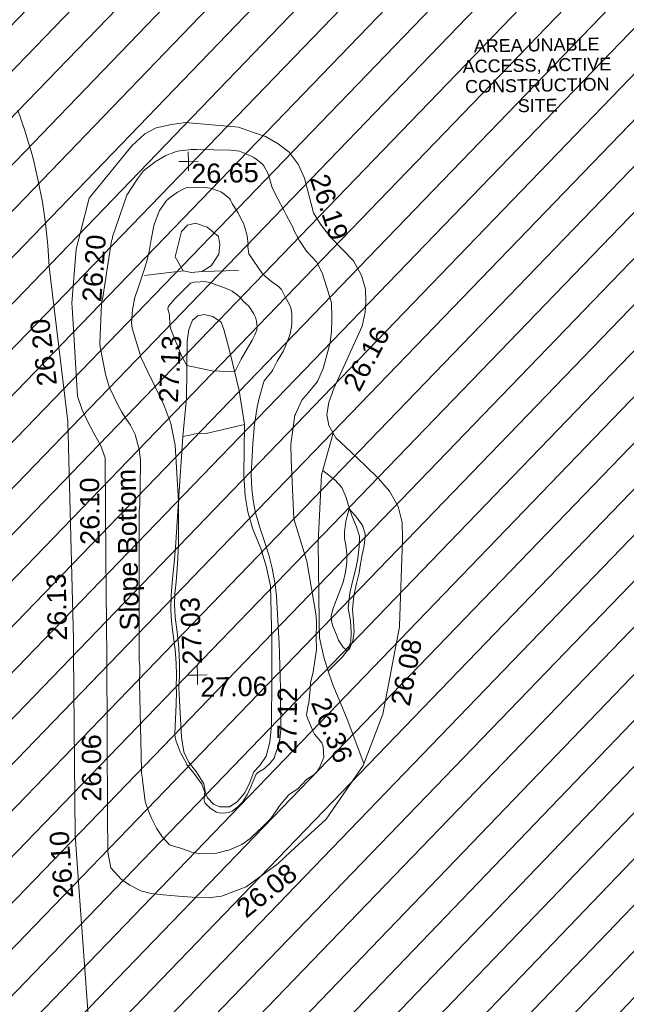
# Model space of a CAD drawing. Header units: millimetres. Extents: x -287732 to 520720, y -103372 to 287754.
# Tile 201 of 256: x -109149 to -97340, y 206356 to 225521. Entities that reach past the tile are written whole.
import ezdxf

# ---------------------------------------------------------------- set-up
doc = ezdxf.new("R2010")
doc.units = ezdxf.units.MM
doc.linetypes.add('IMPORT-UG_ELEC_STREET LIGHTING_QLB2 _2_', pattern=[2700, 1500, -300.0000000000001, 0, -250, 150, -300.0000000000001, 0, -200])
for name, color, linetype, lineweight, true_color in [('00_UAV_LEVEL_SPOT', 7, 'Continuous', 9, 0x666666), ('00_UAV_SLOPE_BOTTOM', 30, 'Continuous', 9, 0xff7f00), ('00_UAV_SLOPE_TOP', 40, 'Continuous', 9, 0xffbf00), ('01_DTM_CONTOUR_MJR', 7, 'Continuous', 9, 0x7f3f00), ('01_DTM_CONTOUR_MNR', 7, 'Continuous', 9, 0xa5a552), ('12333-PUM-2D-U-0001-C01 - Rev2_REVIT IMPORT_dwg', 7, 'Continuous', 9, 0x767676), ('PUM-UNABLE TO SURVEY', 190, 'Continuous', 9, 0x7f00ff)]:
    doc.layers.add(name, color=color, linetype=linetype, lineweight=lineweight, true_color=true_color)
doc.layers.add('00_UAV_SURFACE', color=7, linetype='Continuous', lineweight=9)
doc.styles.add('Arial_1', font='arial.ttf', dxfattribs={"height": 250})
doc.styles.add('Swis721 Lt BT_2', font='swissl.ttf', dxfattribs={"height": 375})

# ---------------------------------------------------------------- blocks, each defined once
blk = doc.blocks.new('12333-PUM-2D-U-0001-C01 - Rev2_REVIT IMPORT_dwg_UAV-2077255-Site Location Plan Proposed')
at = {"layer": '00_UAV_LEVEL_SPOT', "color": 254, "true_color": 0xcccccc, "flags": 128}
for points in [[(0, -500.0000000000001), (0, 0), (-500.0000000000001, 0)], [(500.0000000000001, 0), (0, 0), (0, 500.0000000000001)]]:
    blk.add_lwpolyline(points, dxfattribs=at)
blk = doc.blocks.new('12333-PUM-2D-U-0001-C01 - Rev2_REVIT IMPORT_dwg_MGS62954_T2_Galway_ITM_3d_Rev1-2077680-Site Location Plan Proposed')
at = {"layer": '00_UAV_SLOPE_BOTTOM', "color": 254, "true_color": 0xcccccc}
blk.add_line((533800937.0974312, 725777860.2068632), (533800225.9949999, 725777854.4785001), dxfattribs=at)
at = {"layer": '00_UAV_SLOPE_BOTTOM', "color": 254, "true_color": 0xcccccc, "flags": 128}
blk.add_lwpolyline([(533798057.9949999, 725779320.4785002), (533798903.9950001, 725780322.4785001), (533799160.9949999, 725780550.4785001), (533799383.995, 725780660.4785), (533799679.9949999, 725780725.4785001), (533799954.995, 725780758.4785001), (533800984.9950001, 725780648.4785001), (533801275.9949999, 725780540.4785001), (533801508.9949999, 725780457.4785001), (533801750.9949999, 725780312.4785001), (533801963.9949999, 725780144.4785), (533802131.9950001, 725779905.4785001), (533802162.7126948, 725779837.1887492), (533802252.9949999, 725779636.4785001), (533802415.9949999, 725778953.4785), (533802551.9949999, 725778734.4785001), (533802735.9949999, 725778475.4785001), (533802964.995, 725778236.4785001), (533803178.9949999, 725778007.4785), (533803331.9949999, 725777717.4785001), (533803401.995, 725777455.4785), (533803403.9950001, 725777211.4785002), (533803385.9949999, 725777005.4785001), (533803323.9949999, 725776734.4785002), (533802754.995, 725775529.4785), (533802683.495989, 725775347.2935203), (533802650.9949999, 725775264.4785), (533802608.9949999, 725775017.4785), (533802642.9949999, 725774813.4785001), (533802775.995, 725774569.4785001), (533803053.995, 725774297.4785002), (533803345.9949999, 725774006.4785001), (533803592.995, 725773764.4785), (533803802.995, 725773510.4785001), (533803963.9949999, 725773210.4785), (533804035.9949999, 725772896.4785001), (533804036.9949999, 725772573.4785001), (533803952.9950001, 725770886.4785001), (533803948.9252468, 725770866.9733242), (533803595.9949999, 725769175.4785001), (533803194.995, 725768183.4785), (533802456.9949999, 725767148.4785001), (533801761.1484334, 725766530.5197223), (533801509.995, 725766307.4785001), (533800875.9949999, 725765859.4785001), (533800391.995, 725765688.4785), (533800135.9949999, 725765661.4785), (533799824.9949999, 725765676.4785001), (533799557.9949999, 725765703.4785001), (533799256.9950001, 725765734.4785001), (533799025.9949999, 725765764.4785), (533798823.9949999, 725765817.4785001), (533798612.9949999, 725765932.4785001), (533798445.995, 725766050.4785001), (533798248.9949999, 725766276.4785), (533798193.9949999, 725766580.4785), (533798203.5157662, 725767318.4350377), (533798242.9949999, 725770378.4785001), (533798259.9905573, 725772317.9715034), (533798276.995, 725774258.4785), (533798194.9949999, 725774495.4785), (533798068.9949999, 725774729.4785001), (533797937.9949999, 725774990.4785), (533797844.9950001, 725775203.4785001), (533797757.9949999, 725775467.4785001), (533797687.051192, 725777204.6430954), (533797683.995, 725777279.4785), (533797786.9949999, 725778328.4785001)], close=True, dxfattribs=at)
for points in [[(533799108.1353118, 725777790.879391), (533799862.9949999, 725777868.4785001), (533800023.9949999, 725777838.4785), (533800225.9949999, 725777854.4785001)], [(533799799.9949999, 725774644.4785), (533799935.995, 725774671.4785001), (533800043.995, 725774692.4785001), (533800252.9949999, 725774699.4785001), (533800999.995, 725774859.4785001)], [(533802727.2280462, 725774658.9456934), (533802483.9949999, 725773855.4785), (533802397.9949999, 725772543.4785002), (533802385.9949999, 725771003.4785001), (533802386.995, 725770681.4785), (533802467.995, 725770305.4785001), (533802538.995, 725770051.4785001), (533802635.4475779, 725769761.2595828), (533802650.9949999, 725769714.4785001), (533802748.9949999, 725769466.4785001), (533802898.9950001, 725769089.4785001), (533803211.48032, 725768224.2601397)]]:
    blk.add_lwpolyline(points, dxfattribs=at)
at = {"layer": '00_UAV_SLOPE_TOP', "color": 254, "true_color": 0xcccccc, "flags": 128}
for points in [[(533799862.9949999, 725777868.4785001), (533799707.995, 725778149.4785), (533799841.9949999, 725778637.4785), (533799962.9949999, 725778760.4785), (533800114.9949999, 725778792.4785), (533800339.9949999, 725778710.4785001), (533800558.995, 725778525.4785), (533800581.9949999, 725778373.4785), (533800557.9949999, 725778185.4785001), (533800405.9949999, 725777961.4785), (533800225.9949999, 725777854.4785001)], [(533800999.995, 725774859.4785001), (533800910.9949999, 725775526.4785), (533800740.9949999, 725776280.4785), (533800632.9949999, 725776712.4785001), (533800581.9949999, 725776858.4785001), (533800423.995, 725776975.4785), (533800254.995, 725777015.4785001), (533800128.9949999, 725776988.4785002), (533800022.9949999, 725776906.4785), (533799946.9949999, 725776725.4785001), (533799916.9949999, 725776502.4785001), (533799881.9950001, 725775383.4785001), (533799830.1278, 725774916.0411738), (533799799.9949999, 725774644.4785)], [(533800999.995, 725774859.4785001), (533800971.9949999, 725773873.4785002), (533800992.9949999, 725773469.4785001), (533801035.9949999, 725773156.4785), (533801130.9949999, 725772817.4785001), (533801277.9949999, 725772443.4785), (533801371.9950001, 725772095.4785), (533801450.995, 725771711.4785001), (533801458.9949999, 725770637.4785), (533801445.5912313, 725769925.3492318), (533801427.9949999, 725768990.4785001), (533801384.995, 725768669.4785), (533801311.9949999, 725768399.4785), (533801185.995, 725768219.4785001), (533801066.9949999, 725768095.4785), (533800983.9949999, 725767891.4785002), (533800882.9949999, 725767690.4785001), (533800728.9949999, 725767515.4785002), (533800576.9949999, 725767423.4785001), (533800390.9949999, 725767429.4785002), (533800266.9949999, 725767482.4785), (533800153.9950001, 725767609.4785001), (533800119.995, 725767707.4785002), (533800086.9949999, 725767879.4785), (533799940.9949999, 725768123.4785002), (533799805.9950001, 725768299.4785002), (533799711.9949999, 725768507.4785), (533799665.995, 725768793.4785001)], [(533799799.9949999, 725774644.4785), (533799689.9949999, 725773388.4785001), (533799672.9949999, 725772539.4785001), (533799646.995, 725772173.4785001), (533799616.9949999, 725771819.4785002), (533799586.9949999, 725771593.4785), (533799580.995, 725771382.4785001), (533799587.995, 725771134.4785), (533799620.9949999, 725770839.4785001), (533799647.9949999, 725770533.4785001), (533799653.9950001, 725770241.4785001), (533799648.9950001, 725769990.4785), (533799633.9949999, 725769751.4785001), (533799636.561232, 725769660.9271708), (533799640.9949999, 725769504.4785), (533799665.995, 725768793.4785001)], [(533802508.6498575, 725773936.9204322), (533802740.9949999, 725773752.4785001), (533802877.9949999, 725773603.4785001), (533802954.9949999, 725773401.4785), (533803013.9949999, 725773184.4785001), (533803062.9949999, 725773030.4785001), (533803149.9949999, 725772827.4785001), (533803203.9949999, 725772645.4785001), (533803194.995, 725772446.4785001), (533803163.9949999, 725772215.4785), (533803120.9949999, 725772021.4785001), (533803056.9949999, 725771794.4785), (533802996.995, 725771541.4785001), (533802957.995, 725771250.4785), (533802994.995, 725771001.4785001), (533803009.995, 725770781.4785001), (533802994.995, 725770601.4785), (533802949.9949999, 725770459.4785001), (533802833.9949999, 725770308.4785), (533802544.9736382, 725770033.489205)]]:
    blk.add_lwpolyline(points, dxfattribs=at)
at = {"layer": '00_UAV_SURFACE', "color": 254, "true_color": 0xcccccc, "flags": 128}
blk.add_lwpolyline([(533797978.228904, 725760481.7039409), (533797766.5815, 725763243.6415001), (533797643.7259776, 725765468.3552963), (533797563.5815, 725766919.6415), (533797597.0714408, 725770465.8541154), (533797599.5815001, 725770731.6415), (533797560.5815001, 725774976.6415001), (533797510.8644759, 725775462.7098826), (533797251.5815001, 725777997.6415001), (533797232.6401224, 725778418.6436598), (533797196.0856184, 725778838.4833465), (533797141.9821178, 725779256.424019), (533797070.4245364, 725779671.7324668), (533796981.5384103, 725780083.680098), (533796940.5815, 725780249.6415002), (533796894.3710124, 725780415.7138525), (533796827.6089498, 725780655.644945), (533796697.7338359, 725781056.5614564)], dxfattribs=at)
at = {"layer": '01_DTM_CONTOUR_MJR', "color": 254, "true_color": 0xcccccc, "flags": 128}
blk.add_lwpolyline([(533800068.7235404, 725777649.5352516), (533800184.5847178, 725777650.1727575), (533800274.3488945, 725777654.8648647), (533800372.4903743, 725777633.9662069), (533800675.1469811, 725777518.4432487), (533800771.1003498, 725777476.6044785), (533800804.1125542, 725777458.3766235), (533800905.7132868, 725777384.0923077), (533800949.8805891, 725777346.0792503), (533801024.8653847, 725777254.1153847), (533801073.0454368, 725777210.9224443), (533801123.4170156, 725777159.8884242), (533801219.8615443, 725777013.3825419), (533801251.3558201, 725776942.3796296), (533801268.6766482, 725776867.5621831), (533801282.0828502, 725776748.5778253), (533801275.9837862, 725776696.493573), (533801253.8073955, 725776647.9185292), (533801231.4478523, 725776603.237682), (533801180.0000002, 725776500), (533800957.8260871, 725776134.7826087), (533800830.0000001, 725775890), (533800391.6474015, 725775915.4449552), (533799900.0000001, 725776030.0000001), (533799799.2870823, 725776217.3551195), (533799605.6477901, 725776722.3466852), (533799589.6962701, 725776779.132327), (533799580.8333334, 725776976.1111113), (533799580.0000001, 725777020.0000001), (533799549.9060245, 725777137.2006472), (533799552.9646832, 725777167.7890664), (533799563.0627686, 725777185.9163088), (533799688.6575053, 725777327.4154335), (533800001.6185736, 725777628.7239118)], close=True, dxfattribs=at)
at = {"layer": '01_DTM_CONTOUR_MNR', "color": 254, "true_color": 0xcccccc, "flags": 128}
for points in [[(533802260, 725775460.0000001), (533802124.8168185, 725775312.423703), (533801995.2434667, 725775041.6280687), (533801987.5694712, 725775021.3856409), (533801944.6944689, 725774783.4312587), (533801904.9577551, 725774506.8466014), (533801897.9032259, 725774453.6640294), (533801900.8530897, 725774164.0516907), (533801930.0000002, 725773010.0000001), (533802170.074214, 725772176.3964318), (533802334.4979081, 725771113.6471409), (533802337.3097709, 725770975.5825769), (533802326.5981266, 725770700.1030332), (533802323.6798862, 725770459.3062387), (533802251.6729733, 725770017.3488791), (533802198.3221206, 725769815.8873789), (533802188.093255, 725769688.6812272), (533802156.009956, 725769416.9550586), (533802146.4391646, 725769373.7801567), (533802110, 725769190.0000001), (533802125.8571429, 725769125.1428572), (533802233.0898997, 725768858.7907325), (533802260, 725768810.0000001), (533802401.5413423, 725768636.8557658), (533802422.4104601, 725768558.8466628), (533802430.2330509, 725768357.6059322), (533802347.097151, 725768151.5875444), (533802277.8312674, 725768056.4771508), (533802237.3289682, 725768021.3214287), (533802140.0000001, 725767960.0000002), (533802090.2399958, 725767930.0557622), (533801913.3259178, 725767752.6807564), (533801749.7704083, 725767647.815689), (533801730.7488021, 725767630.7048723), (533801551.3962717, 725767424.9360752), (533801525.194475, 725767387.2814733), (533801377.3868427, 725767184.7883452), (533801348.9617597, 725767149.6488752), (533801172.7899787, 725766987.7011373), (533801144.3485669, 725766962.6676643), (533800970.026181, 725766803.2896985), (533800804.137123, 725766685.531785), (533800758.7344832, 725766664.7852781), (533800550.0000001, 725766583.8157896), (533800515.9577115, 725766573.1683687), (533800336.0716528, 725766529.4091696), (533800295.9482918, 725766522.9082959), (533800087.5769231, 725766515.7692308), (533799963.6578085, 725766525.6686084), (533799822.4859287, 725766556.5126641), (533799760.672754, 725766581.0356662), (533799593.1694185, 725766641.7884065), (533799431.5965934, 725766687.9376887), (533799398.652428, 725766706.5278189), (533799265.721589, 725766853.93519), (533799150.2598789, 725767033.7544904), (533799054.557628, 725767229.3197035), (533799019.2767522, 725767323.6856545), (533798949.6973441, 725767512.3774892), (533798939.6080515, 725767565.5866727), (533798897.8604469, 725767971.8107438), (533798893.2765152, 725768012.2348486), (533798885.4699613, 725768064.0503876), (533798878.7182018, 725768113.5964913), (533798876.3521763, 725768175.3522923), (533798871.7872413, 725769859.0675944), (533798879.9468292, 725770120.8128035), (533798881.0937501, 725770158.9903847), (533798881.0937501, 725770197.752404), (533798877.7432591, 725770241.4645145), (533798873.924543, 725770288.9215376), (533798869.3939394, 725770333.0944744), (533798869.0365449, 725770372.801772), (533798918.0054813, 725773159.6476026), (533798919.8437501, 725773188.064904), (533798923.8828414, 725773220.8283561), (533798927.7066116, 725773270.6375444), (533798933.887481, 725773318.9097584), (533798940.794913, 725773441.0821652), (533798951.7122327, 725773644.0841447), (533798963.3333334, 725774205.4545455), (533798943.4715822, 725774406.528418), (533798867.1100918, 725774703.7677641), (533798782.5103884, 725774882.5469381), (533798708.6721679, 725774995.2077403), (533798616.3782051, 725775144.1195325), (533798541.2621896, 725775285.0123903), (533798464.4869599, 725775449.5612031), (533798383.1339555, 725775639.3379116), (533798311.5475595, 725775884.8514811), (533798216.6227626, 725776418.3586626), (533798212.090838, 725776489.968205), (533798259.2081448, 725777257.1945702), (533798263.4653228, 725777288.5697145), (533798268.6692169, 725777316.9092898), (533798277.1291242, 725777343.8822527), (533798474.5314469, 725778476.4437507), (533798479.6993626, 725778495.1093886), (533798486.1929825, 725778513.5789474), (533798493.1742032, 725778531.9950582), (533798495.1106026, 725778553.8863466), (533798505.5519782, 725778579.3181885), (533798790.0000001, 725779360), (533799000, 725779680.0000002), (533799120, 725779830.0000001), (533799350, 725780000), (533799545.7971016, 725780115.9782611), (533799753.5756474, 725780193.0304408), (533799773.4004638, 725780197.6173574), (533799791.9625475, 725780202.2207558), (533800059.6553621, 725780229.9990834), (533800169.0967149, 725780231.1818199), (533800826.7664664, 725780206.4292449), (533800995.6652048, 725780180.0438598), (533801060.862355, 725780156.5091211), (533801225.1182034, 725780077.4248565), (533801271.050921, 725780053.7865657), (533801316.561086, 725780021.0407239), (533801432.1747094, 725779928.6096512), (533801465.318747, 725779888.6046091), (533801544.9541423, 725779733.2550595), (533801560.5063385, 725779689.0024596), (533801616.3333333, 725779481.9444445), (533801628.8844019, 725779441.5880729), (533801728.3154453, 725779238.0463268), (533801848.4292932, 725779002.7247478), (533801886.976428, 725778916.1572336), (533802014.5079187, 725778667.918552), (533802024.6190476, 725778640.952381), (533802127.7866401, 725778430.9322035), (533802268.2134739, 725778215.0108314), (533802458.0309398, 725778003.5695189), (533802563.8028793, 725777785.822813), (533802646.8640103, 725777515.637537), (533802739.2694277, 725777197.6510963), (533802740.2941178, 725776906.4237001), (533802737.8509063, 725776889.6215258), (533802725.0374331, 725776635.5614974), (533802695.3317962, 725776432.0813183), (533802676.5634676, 725776346.9814242), (533802549, 725775922.4285716), (533802438.064545, 725775671.7888433)], [(533801385.2914937, 725775665.7975696), (533801293.0279012, 725775368.2771086), (533801250.7692308, 725775194.3589745), (533801197.6378976, 725774860), (533801154.5132108, 725774485.3054645), (533801115.4444675, 725773876.764859), (533801122.1131651, 725773605.3354374), (533801146.3304109, 725773375.6144439), (533801186.124185, 725773135.3723285), (533801262.8800671, 725772851.559016), (533801369.1888674, 725772518.2117761), (533801429.755174, 725772314.1188396), (533801489.8517664, 725772052.0592935), (533801547.2647043, 725771738.0571264), (533801563.6878164, 725771516.9452176), (533801596.1782708, 725770684.5198195), (533801599.1604227, 725770597.4787598), (533801613.5847584, 725769714.9244303), (533801603.6054869, 725768905.314397), (533801580.9108783, 725768722.4115336), (533801551.9318184, 725768604.5021647), (533801495.0250445, 725768441.5362345), (533801463.2980195, 725768353.3440813), (533801434.7672414, 725768314.7931036), (533801380.3307912, 725768256.1415635), (533801271.3709312, 725768155.3819079), (533801133.972052, 725768079.1395483), (533801107.7672414, 725768047.7068967), (533801030.8989363, 725767868.1861701), (533801008.9702128, 725767817.5744683), (533800926.7747949, 725767654.0193886), (533800832.0024272, 725767512.5364077), (533800782.7083334, 725767457.7083334), (533800742.3863637, 725767420.9090909), (533800633.1862069, 725767340.2206898), (533800572.2633237, 725767314.2654246), (533800438.4656084, 725767302.7777778), (533800381.5382146, 725767308.714408), (533800322.4492532, 725767324.620835), (533800239.6226415, 725767377.1843252), (533800196.0317879, 725767412.5583948), (533800100.4048585, 725767510.8097167), (533800087.1232341, 725767560.7182103), (533800095.0979661, 725767681.4359024), (533800101.2153784, 725767713.5626007), (533800046.612529, 725767875.2668215), (533799898.7848104, 725768089.0886075), (533799777.8897098, 725768242.9150395), (533799760.2304054, 725768268.7493246), (533799749.3476414, 725768292.8644288), (533799656.5408925, 725768474.7952219), (533799640.3571429, 725768511.5476192), (533799561.2347838, 725768718.3741258), (533799547.8265734, 725768782.0321679), (533799542.522178, 725768861.706275), (533799579.0674546, 725769440.4215114), (533799585.5555555, 725769680.3030304), (533799585.3727577, 725769772.0629064), (533799591.5625001, 725770002.8434068), (533799589.1980655, 725770236.6592344), (533799573.0261605, 725770501.2405434), (533799541.6362591, 725770782.1176914), (533799515.3308243, 725771047.4246762), (533799506.8181819, 725771276.3257576), (533799513.3164914, 725771559.2660558), (533799530.0859498, 725771732.8719666), (533799557.4005359, 725771945.9717613), (533799595.3016592, 725772253.3498528), (533799627.4567509, 725772585.0166938), (533799690.0000002, 725773390.0000001), (533799647.6497194, 725774479.0261186), (533799567.9468599, 725774903.2910631), (533799436.8253968, 725775269.2063494), (533799389.8195514, 725775378.0176563), (533799140.0000001, 725775920.0000001), (533799008.8932034, 725776204.7830151), (533799000.9773035, 725776225.8597414), (533798989.3211969, 725776274.9713244), (533798845.9571323, 725776772.5351073), (533798836.6287625, 725776872.2474917), (533798860.5091519, 725777135.2746773), (533798911.9282005, 725777367.0333662), (533798990.2837338, 725777592.6571167), (533799010.949716, 725777654.5125321), (533799077.8837554, 725777844.9089617), (533799149.4544309, 725778048.4345549), (533799202.7848865, 725778260.4156609), (533799248.1845919, 725778492.5896263), (533799306.5732759, 725778760.1939657), (533799317.728656, 725778804.0001662), (533799403.3351856, 725779021.2925094), (533799419.6063731, 725779050.5904406), (533799568.6920553, 725779251.2936815), (533799585.7467386, 725779267.5888438), (533799612.5806745, 725779291.0321789), (533799747.4597842, 725779386.5294638), (533799775.0764613, 725779403.1522659), (533799915.3611618, 725779473.8874775), (533799949.2105263, 725779483.1578948), (533799994.611921, 725779493.130835), (533800155.4152661, 725779496.6778712), (533800303.25, 725779488.5803572), (533800419.2821665, 725779468.0946018), (533800585.0265296, 725779411.2891394), (533800620.0168069, 725779397.420168), (533800654.2400761, 725779377.6502277), (533800783.3572021, 725779260.8077879), (533800803.2352942, 725779233.5294118), (533800820.2530493, 725779201.3462943), (533800835.5902779, 725779161.9965278), (533800919.7514787, 725779025.459836), (533800941.6753382, 725778987.1054457), (533801026.1125989, 725778826.2230552), (533801049.1678855, 725778778.2965131), (533801107.2396694, 725778584.8760332), (533801117.4239911, 725778529.8919593), (533801130.7120466, 725778356.3349754), (533801127.120671, 725778313.5503248), (533801144.5639582, 725778178.9356395), (533801401.9962397, 725777787.3444338), (533801514.9693314, 725777681.6055939), (533801572.906058, 725777635.8597109), (533801708.9097633, 725777537.2965508), (533801766.5577901, 725777473.9313926), (533801801.6717699, 725777409.6938151), (533801838.011671, 725777329.3128601), (533801920.3559086, 725777183.0715708), (533801951.6678824, 725777087.0983771), (533801958.1690142, 725776994.4148529), (533801959.7142859, 725776831.4550266), (533801950.7192404, 725776747.4558218), (533801920.4769858, 725776608.6243608), (533801902.081947, 725776550.4011788), (533801835.783523, 725776389.938145), (533801782.6733871, 725776280.0241935), (533801691.9562357, 725776130.215424), (533801661.9791667, 725776078.9583335), (533801574.4793975, 725775912.9495537), (533801554.1784523, 725775881.7714126), (533801400, 725775700.0000001), (533801393.1469879, 725775681.040964)], [(533802978.5714286, 725770472.2857145), (533802959.0703014, 725770442.1384833), (533802920.0000001, 725770420.0000001), (533802842.6543536, 725770502.1715039), (533802759.9579832, 725770630.6722691), (533802721.1242372, 725770733.4071351), (533802655.1970804, 725770905.8978101), (533802630.263158, 725771000.0000001), (533802624.0000001, 725771102.6315789), (533802659.8640001, 725771238.896), (533802870.1639345, 725771756.3934426), (533802919.9695818, 725771949.1254753), (533802946.1714287, 725772145.5428573), (533802952.5040387, 725772307.3667207), (533802931.0097426, 725772479.5052193), (533802909.78849, 725772610.0959176), (533802909.0734416, 725772736.8417308), (533802941.0588236, 725772941.6951871), (533803010.0000001, 725773180.0000002), (533803112.3213098, 725773063.9381468), (533803128.1541021, 725773043.6308204), (533803249.8653996, 725772876.8504345), (533803268.1789666, 725772839.294975), (533803314.9549181, 725772684.2127733), (533803315.4871168, 725772639.0012271), (533803286.5684122, 725772463.6331877), (533803238.5247681, 725772251.231442), (533803203.4174021, 725772069.8690991), (533803182.728932, 725771934.5979605), (533803124.522857, 725771724.7521672), (533803070.5822399, 725771491.7068887), (533803043.7500001, 725771219.5454546), (533803053.5023924, 725770992.7236843), (533803067.0454546, 725770786.675532), (533803034.1147637, 725770613.3263351)]]:
    blk.add_lwpolyline(points, close=True, dxfattribs=at)
at = {"xscale": 0.375, "yscale": 0.375, "zscale": 0.375}
for p in [(533800000.0000001, 725780000), (533800000.0000001, 725770000.0000001)]:
    blk.add_blockref('12333-PUM-2D-U-0001-C01 - Rev2_REVIT IMPORT_dwg_UAV-2077255-Site Location Plan Proposed', p, dxfattribs=at)
at = {"layer": '00_UAV_LEVEL_SPOT', "char_height": 375, "width": 1495.902363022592, "attachment_point": 1, "line_spacing_factor": 1.005061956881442, "style": 'Swis721 Lt BT_2'}
for s, insert in [('26.65', (533800051.8765643, 725779949.1441548)), ('27.06', (533800051.8765643, 725769949.1441547))]:
    blk.add_mtext(s, dxfattribs=dict(at, insert=insert))
at = {"layer": '00_UAV_SLOPE_BOTTOM', "color": 251, "true_color": 0x666666, "char_height": 375, "attachment_point": 1, "line_spacing_factor": 1.005061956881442, "style": 'Swis721 Lt BT_2'}
for s, insert, width, rotation in [('26.19', (533802709.7466636, 725779744.9596765), 1495.902363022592, 287.2154112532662), ('26.20', (533797881.3959899, 725777315.4979404), 1495.902363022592, 84.98616745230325), ('26.16', (533802917.1434635, 725775613.837136), 1495.902363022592, 61.211266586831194), ('Slope Bottom', (533798508.091367, 725770888.4341323), 3685.143599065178, 90.36518960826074), ('26.10', (533797766.9705997, 725772572.3013799), 1495.902363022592, 89.4979364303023), ('26.08', (533803750.6337332, 725769380.984811), 1495.902363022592, 78.21432804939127), ('26.36', (533802543.1615238, 725769561.520473), 1495.902363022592, 291.0092821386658), ('26.06', (533797711.552482, 725767574.8029206), 1495.902363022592, 89.26083795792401), ('26.08', (533800639.5028381, 725765535.8375903), 1495.902363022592, 37.38182850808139)]:
    blk.add_mtext(s, dxfattribs=dict(at, insert=insert, width=width, rotation=rotation))
at = {"layer": '00_UAV_SLOPE_TOP', "color": 251, "true_color": 0x666666, "char_height": 375, "width": 1495.902363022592, "attachment_point": 1, "line_spacing_factor": 1.005061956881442, "style": 'Swis721 Lt BT_2'}
for s, insert, rotation in [('27.13', (533799335.8355102, 725775324.4024603), 85.89541712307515), ('27.03', (533799719.6052595, 725770202.1151725), 91.3812978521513), ('27.12', (533801525.758137, 725768429.3546146), 88.4987530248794)]:
    blk.add_mtext(s, dxfattribs=dict(at, insert=insert, rotation=rotation))
at = {"layer": '00_UAV_SURFACE', "color": 251, "true_color": 0x666666, "char_height": 375, "width": 1495.902363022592, "attachment_point": 1, "line_spacing_factor": 1.005061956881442, "style": 'Swis721 Lt BT_2'}
for s, insert, rotation in [('26.20', (533796992.7669862, 725775661.0211424), 95.84013217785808), ('26.13', (533797100.7875866, 725770713.7547015), 90.24263388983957), ('26.10', (533797135.4650058, 725765690.668474), 93.16083828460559)]:
    blk.add_mtext(s, dxfattribs=dict(at, insert=insert, rotation=rotation))
blk = doc.blocks.new('12333-PUM-2D-U-0001-C01 - Rev2_REVIT IMPORT_dwg-1620468-Site Location Plan Proposed')
at = {"layer": 'PUM-UNABLE TO SURVEY', "true_color": 0xffffd4}
h = blk.add_hatch(dxfattribs=at)
h.set_pattern_fill('FP_12', style=0, pattern_type=2)
h.set_pattern_definition([(45, (-533641079.65, -725615854.3560001), (-441.9417382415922, 441.9417382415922), [])])
h.paths.add_polyline_path([(140970.3501529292, 120250.643821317), (146061.3501528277, 120366.6438213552), (148091.0699788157, 121467.5355084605), (149767.1471665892, 121400.7882925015), (149826.3501529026, 121708.6438212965), (151731.350152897, 121403.8438213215), (151716.9389013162, 121323.1408124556), (153551.3057733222, 121250.0899514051), (153560.1501529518, 121480.0438212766), (155503.2501529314, 121480.0438212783), (155503.2501529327, 121172.3567455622), (157605.3501529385, 121088.6438213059), (157065.3501529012, 144482.6438213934), (175086.350152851, 144480.6438212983), (176746.3501528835, 146023.6438213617), (172843.7316528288, 147528.9658213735), (173338.6739911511, 175796.3692980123), (140026.0186528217, 176401.9833213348), (140028.2829734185, 176531.7061614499), (138356.741365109, 176568.5343297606), (138112.5926718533, 163525.9954559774), (137857.9316529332, 148319.2853214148), (137827.9418640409, 148319.8087951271), (137797.2156320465, 146678.3983150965), (130049.3501528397, 146808.6438212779), (127301.3501529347, 145010.6438213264), (126845.3501529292, 124909.6438213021), (140019.3501529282, 124510.6438213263), (140924.4375823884, 120456.3089638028)])
h.paths.add_polyline_path([(142549.2501529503, 122013.4438213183), (141939.6501528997, 128109.4438213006), (145140.0501528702, 128414.243821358), (145711.5501528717, 122318.2438213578), (143523.3984174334, 122107.3376299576)])
h.paths.add_polyline_path([(156227.1501528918, 122394.4438213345), (156227.1501528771, 122799.1296352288), (149501.6245217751, 123012.8231277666), (149504.2240842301, 123174.8324217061), (149445.3501529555, 122546.8438213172), (148264.2501528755, 122623.0438212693), (148378.550152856, 123842.2438212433), (149559.6501529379, 123766.0438213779), (149517.1038931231, 123312.2170499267), (152873.8338432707, 123055.7519301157), (156227.1501528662, 123099.0105069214), (156227.1501528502, 123537.4438213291), (157370.1501528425, 123537.4438212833), (157370.1501528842, 122394.4438212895), (156679.7991877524, 122394.4438213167)])
h.paths.add_polyline_path([(135386.4501529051, 126509.2438213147), (129290.4501528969, 126661.6438213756), (129366.6501529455, 129404.8438212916), (135462.6501529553, 129252.4438213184)])
h.paths.add_polyline_path([(133748.1501529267, 131005.0438212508), (130700.1501528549, 131309.8438213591), (131385.9501529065, 137405.8438213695), (134395.8501528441, 137101.0438213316), (133774.8328444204, 131256.1750353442)])
h.paths.add_polyline_path([(123791.3501529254, 148495.6438213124), (125962.8758490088, 148831.2361022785), (126057.907814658, 154829.4881495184), (124252.3501529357, 176312.6438213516), (119637.3501528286, 179332.6438213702), (91445.35015290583, 180677.6438213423), (91482.35015291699, 179887.643821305), (123767.2119867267, 148519.0968936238)])
h.paths.add_polyline_path([(195364.0617147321, 187389.5906704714), (138295.3501528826, 199555.6438213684), (100054.3501528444, 198088.6438213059), (99954.35015286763, 197228.6438213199), (107251.4784825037, 197782.5141120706), (122069.3501528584, 198129.6438213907), (132241.3501528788, 197737.6438212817), (136290.3501528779, 198486.6438213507), (136971.651110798, 197569.6615461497), (136433.5006318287, 189862.6526837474), (173568.1456173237, 188304.2714601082), (173574.3584918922, 188602.3933637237), (183059.4321529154, 188452.4238212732), (183056.4645273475, 188282.4086663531), (185602.4321528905, 188263.4238213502), (185594.3357990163, 187799.5840185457), (194908.7873000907, 187408.6965781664)])
blk.add_blockref('12333-PUM-2D-U-0001-C01 - Rev2_REVIT IMPORT_dwg_MGS62954_T2_Galway_ITM_3d_Rev1-2077680-Site Location Plan Proposed', (-533641079.6498471, -725615854.3561786))
at = {"layer": 'PUM-UNABLE TO SURVEY', "color": 51, "true_color": 0xffff7f, "insert": (165736.7884821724, 166417.6953166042), "char_height": 250, "width": 3428.043514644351, "attachment_point": 2, "line_spacing_factor": 0.9417779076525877, "style": 'Arial_1'}
blk.add_mtext('AREA UNABLE\\PACCESS, ACTIVE\\PCONSTRUCTION\\PSITE', dxfattribs=at)

msp = doc.modelspace()

# ---------------------------------------------------------------- block references
at = {"layer": '12333-PUM-2D-U-0001-C01 - Rev2_REVIT IMPORT_dwg', "color": 254, "linetype": 'IMPORT-UG_ELEC_STREET LIGHTING_QLB2 _2_', "true_color": 0xffd4d4, "rotation": 0.9999999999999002}
msp.add_blockref('12333-PUM-2D-U-0001-C01 - Rev2_REVIT IMPORT_dwg-1620468-Site Location Plan Proposed', (-261895.0770586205, 55869.5817132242), dxfattribs=at)

doc.saveas('drawing.dxf')
